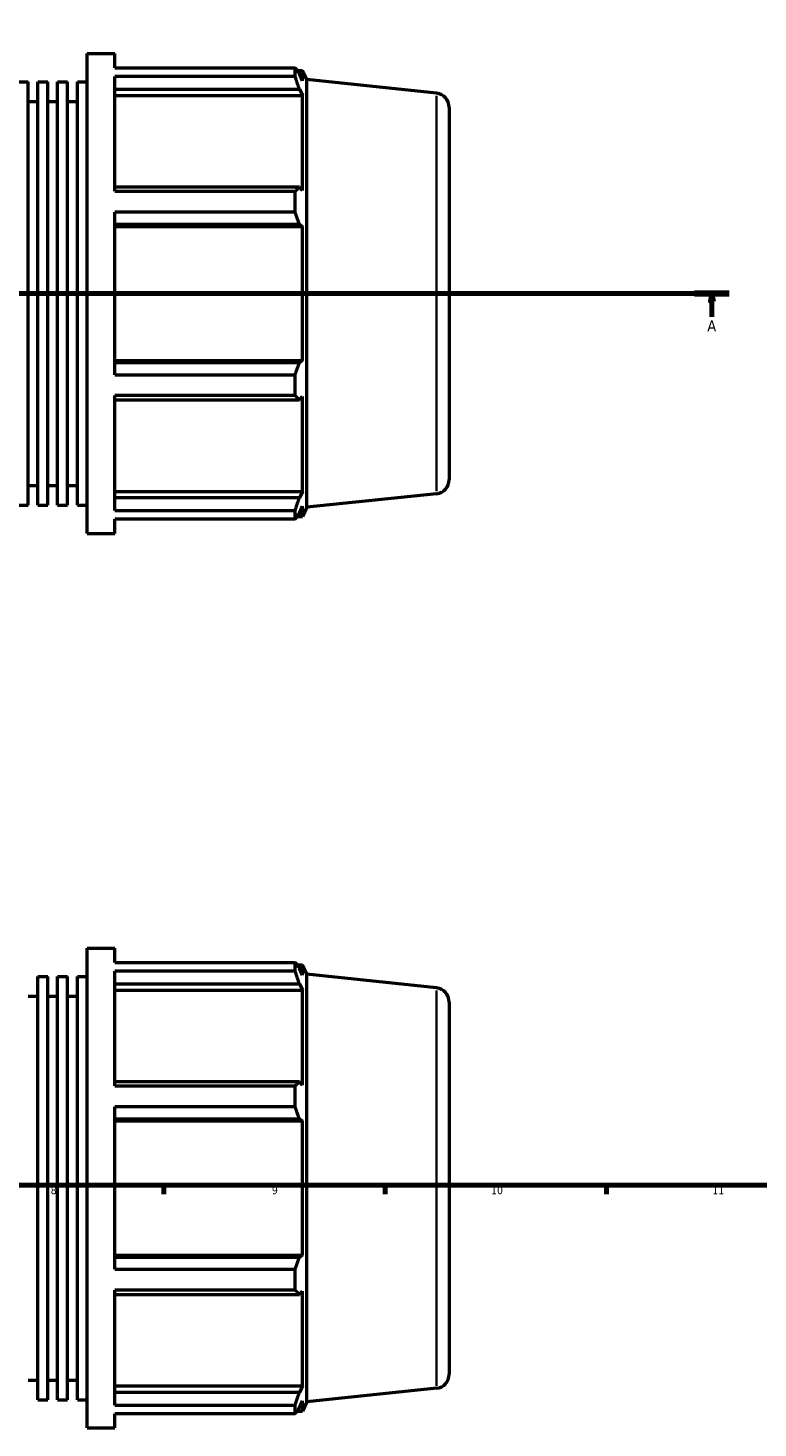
# Model space of a CAD drawing. Header units: millimetres. Extents: x -306 to 1143, y -57 to 851.
# Tile 5 of 9: x 518 to 749, y -57 to 387. Entities that reach past the tile are written whole.
import ezdxf

# ---------------------------------------------------------------- set-up
doc = ezdxf.new("R2010")
doc.units = ezdxf.units.MM
doc.linetypes.add('CHAIN', pattern=[0.7087, 0.4724, -0.0591, 0.1181, -0.0591])
for name, color, linetype, lineweight in [('Border (ISO)', 7, 'Continuous', 70), ('Section Line (ISO)', 7, 'CHAIN', 70), ('Visible (ISO)', 7, 'Continuous', 50), ('Visible Narrow (ISO)', 7, 'Continuous', 35)]:
    doc.layers.add(name, color=color, linetype=linetype, lineweight=lineweight)
doc.styles.add('Label Text (ISO)', font='tahoma.ttf')
doc.styles.add('Note Text (ISO)', font='tahoma.ttf')

# ---------------------------------------------------------------- blocks, each defined once
blk = doc.blocks.new('Borders Default Border')
at = {"layer": 'Border (ISO)'}
for p, q in [((560.67, 20), (560.67, 17.1)), ((630.75, 20), (630.75, 17.1)), ((700.83, 20), (700.83, 17.1))]:
    blk.add_line(p, q, dxfattribs=at)
at = {"layer": 'Border (ISO)', "flags": 128}
blk.add_lwpolyline([(20, 20), (20, 574), (821, 574), (821, 20), (20, 20)], dxfattribs=at)
at = {"layer": 'Border (ISO)', "color": 232, "true_color": 0xca0064, "char_height": 2.5, "attachment_point": 7, "style": 'Note Text (ISO)'}
for s, insert in [('8', (524.81, 17.04)), ('9', (594.88, 17.05)), ('10', (664.29, 17.05)), ('11', (734.37, 17.1))]:
    blk.add_mtext(s, dxfattribs=dict(at, insert=insert))
blk = doc.blocks.new('2dTransSection0')
at = {"layer": 'Section Line (ISO)', "linetype": 'CHAIN'}
blk.add_line((248.33, 302.43), (739.73, 302.43), dxfattribs=at)
at = {"layer": 'Section Line (ISO)', "linetype": 'Continuous', "lineweight": 140}
for p, q in [((248.33, 302.43), (259.3, 302.43)), ((728.76, 302.43), (739.73, 302.43))]:
    blk.add_line(p, q, dxfattribs=at)
at = {"layer": 'Section Line (ISO)', "linetype": 'Continuous'}
for p, q in [((253.81, 302.43), (253.31, 299.93)), ((253.81, 299.93), (253.81, 302.43)), ((254.31, 299.93), (253.81, 302.43)), ((734.25, 302.43), (733.75, 299.93)), ((734.25, 299.93), (734.25, 302.43)), ((734.75, 299.93), (734.25, 302.43)), ((253.31, 299.93), (254.31, 299.93)), ((253.81, 295.01), (253.81, 299.93)), ((733.75, 299.93), (734.75, 299.93)), ((734.25, 295.01), (734.25, 299.93))]:
    blk.add_line(p, q, dxfattribs=at)
at = {"layer": 'Section Line (ISO)', "linetype": 'Continuous', "flags": 128}
for points in [[(254.31, 299.93), (253.81, 302.43), (253.31, 299.93), (254.31, 299.93)], [(734.75, 299.93), (734.25, 302.43), (733.75, 299.93), (734.75, 299.93)]]:
    blk.add_lwpolyline(points, dxfattribs=at)
at = {"layer": 'Section Line (ISO)'}
for points in [[(254.31, 299.93), (253.81, 302.43), (253.31, 299.93), (254.31, 299.93)], [(734.75, 299.93), (734.25, 302.43), (733.75, 299.93), (734.75, 299.93)]]:
    blk.add_solid(points, dxfattribs=at)
at = {"layer": 'Section Line (ISO)', "char_height": 3.5, "attachment_point": 7, "style": 'Label Text (ISO)'}
for insert in [(252.33, 290.43), (732.76, 290.43)]:
    blk.add_mtext('A', dxfattribs=dict(at, insert=insert))

msp = doc.modelspace()

# ---------------------------------------------------------------- linework, layer by layer
at = {"layer": 'Visible (ISO)'}
for p, q in [((536.368, 226.427), (536.368, 378.427)), ((536.368, 378.427), (545.168, 378.427)), ((545.168, 373.938), (545.168, 378.427)), ((545.168, 373.938), (602.213, 373.938)), ((602.213, 371.19), (602.213, 373.938)), ((602.803, 373.107), (604.581, 373.107)), ((605.888, 370.172), (604.581, 373.107)), ((604.581, 369.836), (604.581, 373.107)), ((514.492, 369.459), (517.618, 369.459)), ((517.618, 235.395), (517.618, 369.459)), ((520.743, 235.395), (520.743, 369.459)), ((520.743, 369.459), (523.868, 369.459)), ((523.868, 235.395), (523.868, 369.459)), ((526.993, 235.395), (526.993, 369.459)), ((526.993, 369.459), (530.118, 369.459)), ((530.118, 235.395), (530.118, 369.459)), ((533.243, 235.395), (533.243, 369.459)), ((533.243, 369.459), (536.368, 369.459)), ((545.168, 334.796), (545.168, 371.19)), ((602.213, 371.19), (545.168, 371.19)), ((604.581, 369.836), (603.566, 372.011)), ((605.888, 234.683), (605.888, 370.172)), ((647.002, 365.851), (605.888, 370.172)), ((545.168, 367.144), (603.566, 367.144)), ((545.168, 365.121), (604.581, 365.121)), ((603.566, 367.144), (604.581, 365.121)), ((604.581, 335.064), (604.581, 365.121)), ((517.618, 363.227), (520.743, 363.227)), ((523.868, 363.227), (526.993, 363.227)), ((530.118, 363.227), (533.243, 363.227)), ((651.031, 361.376), (651.031, 243.479)), ((603.566, 336.117), (545.168, 336.117)), ((545.168, 334.796), (602.213, 334.796)), ((602.213, 328.161), (602.213, 334.796)), ((604.581, 335.064), (603.566, 336.117)), ((545.168, 276.693), (545.168, 328.161)), ((602.213, 328.161), (545.168, 328.161)), ((545.168, 324.367), (603.566, 324.367)), ((603.566, 324.367), (604.581, 323.681)), ((545.168, 323.681), (604.581, 323.681)), ((604.581, 281.173), (604.581, 323.681)), ((545.168, 281.173), (604.581, 281.173)), ((603.566, 280.488), (545.168, 280.488)), ((604.581, 281.173), (603.566, 280.488)), ((545.168, 276.693), (602.213, 276.693)), ((602.213, 270.059), (602.213, 276.693)), ((545.168, 233.665), (545.168, 270.059)), ((602.213, 270.059), (545.168, 270.059)), ((545.168, 268.738), (603.566, 268.738)), ((603.566, 268.738), (604.581, 269.791)), ((604.581, 239.733), (604.581, 269.791)), ((517.618, 241.627), (520.743, 241.627)), ((523.868, 241.627), (526.993, 241.627)), ((530.118, 241.627), (533.243, 241.627)), ((545.168, 239.733), (604.581, 239.733)), ((604.581, 239.733), (603.566, 237.711)), ((514.492, 235.395), (517.618, 235.395)), ((520.743, 235.395), (523.868, 235.395)), ((526.993, 235.395), (530.118, 235.395)), ((533.243, 235.395), (536.368, 235.395)), ((603.566, 237.711), (545.168, 237.711)), ((647.002, 239.004), (605.888, 234.683)), ((545.168, 233.665), (602.213, 233.665)), ((545.168, 226.427), (545.168, 230.917)), ((602.213, 230.917), (545.168, 230.917)), ((602.213, 230.917), (602.213, 233.665)), ((602.803, 231.747), (604.581, 231.747)), ((603.566, 232.844), (604.581, 235.019)), ((604.581, 231.747), (604.581, 235.019)), ((605.888, 234.683), (604.581, 231.747)), ((536.368, 226.427), (545.168, 226.427)), ((536.368, -56.971), (536.368, 95.029)), ((536.368, 95.029), (545.168, 95.029)), ((545.168, 90.539), (545.168, 95.029)), ((545.168, 90.539), (602.213, 90.539)), ((602.213, 87.791), (602.213, 90.539)), ((602.803, 89.709), (604.581, 89.709)), ((605.888, 86.773), (604.581, 89.709)), ((604.581, 86.438), (604.581, 89.709)), ((520.743, -48.003), (520.743, 86.061)), ((520.743, 86.061), (523.868, 86.061)), ((523.868, -48.003), (523.868, 86.061)), ((526.993, -48.003), (526.993, 86.061)), ((526.993, 86.061), (530.118, 86.061)), ((530.118, -48.003), (530.118, 86.061)), ((533.243, -48.003), (533.243, 86.061)), ((533.243, 86.061), (536.368, 86.061)), ((545.168, 51.398), (545.168, 87.791)), ((602.213, 87.791), (545.168, 87.791)), ((604.581, 86.438), (603.566, 88.612)), ((605.888, -48.716), (605.888, 86.773)), ((647.002, 82.452), (605.888, 86.773)), ((545.168, 83.745), (603.566, 83.745)), ((545.168, 81.723), (604.581, 81.723)), ((603.566, 83.745), (604.581, 81.723)), ((604.581, 51.665), (604.581, 81.723)), ((517.618, 79.829), (520.743, 79.829)), ((523.868, 79.829), (526.993, 79.829)), ((530.118, 79.829), (533.243, 79.829)), ((651.031, 77.977), (651.031, -39.919)), ((603.566, 52.718), (545.168, 52.718)), ((545.168, 51.398), (602.213, 51.398)), ((602.213, 44.763), (602.213, 51.398)), ((604.581, 51.665), (603.566, 52.718)), ((545.168, -6.705), (545.168, 44.763)), ((602.213, 44.763), (545.168, 44.763)), ((545.168, 40.968), (603.566, 40.968)), ((545.168, 40.283), (604.581, 40.283)), ((603.566, 40.968), (604.581, 40.283)), ((604.581, -2.225), (604.581, 40.283)), ((545.168, -2.225), (604.581, -2.225)), ((603.566, -2.911), (545.168, -2.911)), ((604.581, -2.225), (603.566, -2.911)), ((545.168, -6.705), (602.213, -6.705)), ((602.213, -13.34), (602.213, -6.705)), ((545.168, -49.734), (545.168, -13.34)), ((602.213, -13.34), (545.168, -13.34)), ((545.168, -14.66), (603.566, -14.66)), ((603.566, -14.66), (604.581, -13.608)), ((604.581, -43.665), (604.581, -13.608)), ((517.618, -41.771), (520.743, -41.771)), ((523.868, -41.771), (526.993, -41.771)), ((530.118, -41.771), (533.243, -41.771)), ((545.168, -43.665), (604.581, -43.665)), ((604.581, -43.665), (603.566, -45.688)), ((520.743, -48.003), (523.868, -48.003)), ((526.993, -48.003), (530.118, -48.003)), ((533.243, -48.003), (536.368, -48.003)), ((603.566, -45.688), (545.168, -45.688)), ((603.566, -50.554), (604.581, -48.38)), ((604.581, -51.651), (604.581, -48.38)), ((605.888, -48.716), (604.581, -51.651)), ((647.002, -44.395), (605.888, -48.716)), ((545.168, -49.734), (602.213, -49.734)), ((545.168, -56.971), (545.168, -52.482)), ((602.213, -52.482), (545.168, -52.482)), ((602.213, -52.482), (602.213, -49.734)), ((602.803, -51.651), (604.581, -51.651)), ((536.368, -56.971), (545.168, -56.971))]:
    msp.add_line(p, q, dxfattribs=at)
for centre, start, end in [((646.531, 361.376), 0, 84), ((646.531, 243.479), 276, 0), ((646.531, 77.977), 0, 84), ((646.531, -39.919), 276, 0)]:
    msp.add_arc(centre, 4.5, start, end, dxfattribs=at)
for points, weights in [([(602.213, 373.938), (602.917, 372.955), (603.566, 372.011)], [1, 1.00119932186, 1.00158179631]), ([(603.566, 367.144), (602.917, 369.125), (602.213, 371.19)], [1.00158179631, 1.00119932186, 1]), ([(602.213, 334.796), (602.917, 335.47), (603.566, 336.117)], [1, 1.00119932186, 1.00158179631]), ([(603.566, 324.367), (602.917, 326.225), (602.213, 328.161)], [1.00158179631, 1.00119932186, 1]), ([(602.213, 276.693), (602.917, 278.629), (603.566, 280.488)], [1, 1.00119932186, 1.00158179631]), ([(603.566, 268.738), (602.917, 269.385), (602.213, 270.059)], [1.00158179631, 1.00119932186, 1]), ([(602.213, 233.665), (602.917, 235.729), (603.566, 237.711)], [1, 1.00119932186, 1.00158179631]), ([(603.566, 232.844), (602.917, 231.9), (602.213, 230.917)], [1.00158179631, 1.00119932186, 1]), ([(602.213, 90.539), (602.917, 89.556), (603.566, 88.612)], [1, 1.00119932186, 1.00158179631]), ([(603.566, 83.745), (602.917, 85.727), (602.213, 87.791)], [1.00158179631, 1.00119932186, 1]), ([(602.213, 51.398), (602.917, 52.071), (603.566, 52.718)], [1, 1.00119932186, 1.00158179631]), ([(603.566, 40.968), (602.917, 42.827), (602.213, 44.763)], [1.00158179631, 1.00119932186, 1]), ([(602.213, -6.705), (602.917, -4.769), (603.566, -2.911)], [1, 1.00119932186, 1.00158179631]), ([(603.566, -14.66), (602.917, -14.014), (602.213, -13.34)], [1.00158179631, 1.00119932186, 1]), ([(602.213, -49.734), (602.917, -47.669), (603.566, -45.688)], [1, 1.00119932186, 1.00158179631]), ([(603.566, -50.554), (602.917, -51.498), (602.213, -52.482)], [1.00158179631, 1.00119932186, 1])]:
    msp.add_rational_spline(points, weights, degree=2, dxfattribs=at)
at = {"layer": 'Visible Narrow (ISO)'}
for p, q in [((647.002, 239.785), (647.002, 365.07)), ((647.002, -43.614), (647.002, 81.671))]:
    msp.add_line(p, q, dxfattribs=at)

# ---------------------------------------------------------------- block references
msp.add_blockref('Borders Default Border', (0, 0))
at = {"layer": 'Section Line (ISO)'}
msp.add_blockref('2dTransSection0', (0, 0), dxfattribs=at)

doc.saveas('drawing.dxf')
